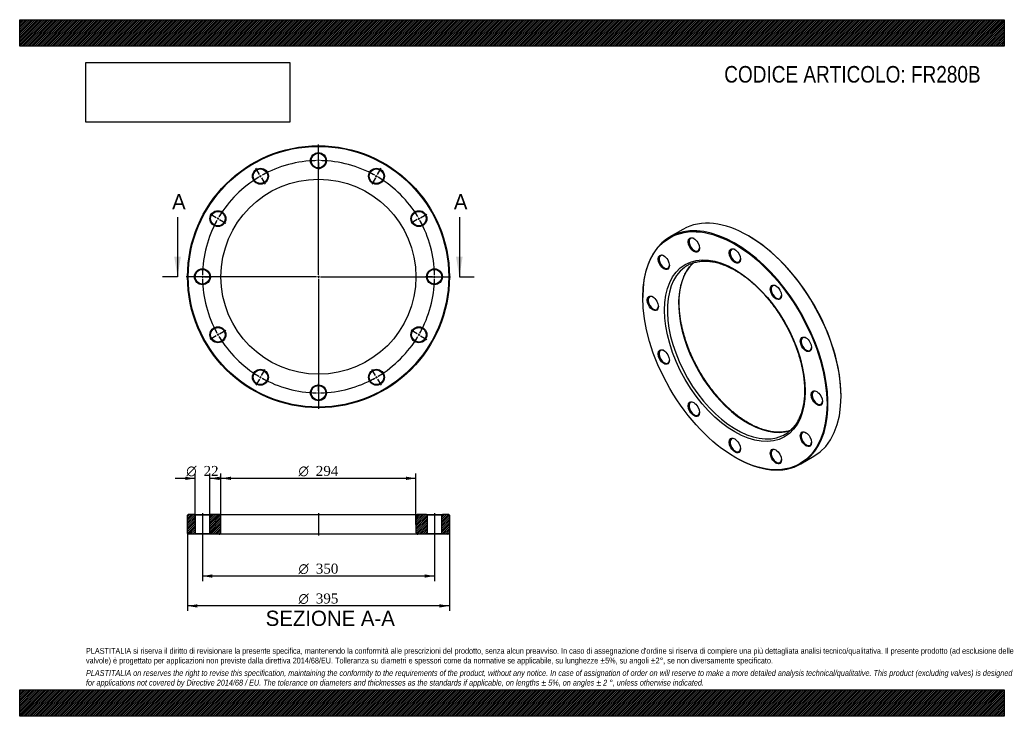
# Model space of a CAD drawing. Header units: millimetres. Extents: x 0 to 1485, y 0 to 1050.
import ezdxf
from ezdxf.enums import TextEntityAlignment as Align
from ezdxf.lldxf.tags import DXFTag

# ---------------------------------------------------------------- set-up
doc = ezdxf.new("R2010")
doc.units = ezdxf.units.MM
doc.header["$LTSCALE"] = 5
for name, color, linetype in [('Default', 7, 'Continuous'), ('DV2_Default', 7, 'Continuous'), ('DV3_Default', 7, 'Continuous'), ('FR280B', 7, 'Continuous')]:
    doc.layers.add(name, color=color, linetype=linetype)
doc.styles.add('SEACAD_Solid_Edge_ANSI', font='seans.ttf')
doc.styles.add('SEACAD_Solid_Edge_ANSI1_Symbols', font='semeca1.ttf')
doc.styles.add('SEACAD_Times_New_Roman', font='times.ttf')
tags = doc.linetypes.add('CENTER2', pattern=[28.575, 19.05, -3.175, 3.175, -3.175]).pattern_tags.tags
tags[10:11] = [DXFTag(74, 4), DXFTag(75, 0), DXFTag(340, '0'), DXFTag(46, 0.0), DXFTag(50, 0.0), DXFTag(44, 0.0), DXFTag(45, 0.0)]
tags[8:9] = [DXFTag(74, 4), DXFTag(75, 0), DXFTag(340, '0'), DXFTag(46, 0.0), DXFTag(50, 0.0), DXFTag(44, 0.0), DXFTag(45, 0.0)]
tags[6:7] = [DXFTag(74, 4), DXFTag(75, 0), DXFTag(340, '0'), DXFTag(46, 0.0), DXFTag(50, 0.0), DXFTag(44, 0.0), DXFTag(45, 0.0)]
tags[4:5] = [DXFTag(74, 4), DXFTag(75, 0), DXFTag(340, '0'), DXFTag(46, 0.0), DXFTag(50, 0.0), DXFTag(44, 0.0), DXFTag(45, 0.0)]
tags = doc.linetypes.add('HIDDEN2', pattern=[4.7625, 3.175, -1.5875]).pattern_tags.tags
tags[6:7] = [DXFTag(74, 4), DXFTag(75, 0), DXFTag(340, '0'), DXFTag(46, 0.0), DXFTag(50, 0.0), DXFTag(44, 0.0), DXFTag(45, 0.0)]
tags[4:5] = [DXFTag(74, 4), DXFTag(75, 0), DXFTag(340, '0'), DXFTag(46, 0.0), DXFTag(50, 0.0), DXFTag(44, 0.0), DXFTag(45, 0.0)]
picture_1 = doc.add_image_def('image1.jpg', size_in_pixel=(4302, 1260))

# ---------------------------------------------------------------- blocks, each defined once
blk = doc.blocks.new('SE')
at = {"layer": 'FR280B', "color": 7, "linetype": 'Continuous'}
for p, q in [((1000.3, 733.9), (980.5, 722.5)), ((1099.8, 723.7), (1099.1, 724.1)), ((939.6, 632.1), (939.6, 631.3)), ((1238.7, 482.3), (1238.7, 483.1)), ((1078.6, 390.6), (1079.3, 390.2)), ((1178, 380.4), (1197.8, 391.9))]:
    blk.add_line(p, q, dxfattribs=at)
for centre, major_axis, start_param, end_param in [((1099.1, 562.9), (-98.8, 171), 3.141593, 6.283185), ((1079.3, 551.5), (98.8, -171), 0, 3.926991), ((1017.4, 710.9), (-5.5, 9.53), 0, 3.882511), ((1017.4, 710.9), (-5.5, 9.53), 5.542267, 6.283185), ((1099.8, 563.3), (98.3, -170.2), 0.785398, 2.356194), ((1079.3, 694.3), (-5.5, 9.53), 0, 3.882511), ((1079.3, 694.3), (-5.5, 9.53), 5.542267, 6.283185), ((972.1, 684.8), (-5.5, 9.53), 0, 3.882511), ((972.1, 684.8), (-5.5, 9.53), 5.542267, 6.283185), ((1097.7, 562.1), (73.5, -127.3), 3.256587, 6.169521), ((1080.7, 552.3), (-73.5, 127.3), 0.065638, 3.080606), ((1080.7, 552.3), (-73.5, 127.3), 0, 0.065638), ((1080.7, 552.3), (-73.5, 127.3), 6.224669, 6.283185), ((1141.2, 639.5), (-5.5, 9.53), 0, 3.882511), ((1141.2, 639.5), (-5.5, 9.53), 5.542267, 6.283185), ((955.6, 622.9), (-5.5, 9.53), 0, 3.882511), ((955.6, 622.9), (-5.5, 9.53), 5.542267, 6.283185), ((1186.5, 561), (-5.5, 9.53), 0, 3.882511), ((1186.5, 561), (-5.5, 9.53), 5.542267, 6.283185), ((972.1, 541.9), (-5.5, 9.53), 0, 3.882511), ((972.1, 541.9), (-5.5, 9.53), 5.542267, 6.283185), ((1203, 480), (-5.5, 9.53), 5.542267, 6.283185), ((1203, 480), (-5.5, 9.53), 0, 3.882511), ((1017.4, 463.4), (-5.5, 9.53), 0, 3.882511), ((1017.4, 463.4), (-5.5, 9.53), 5.542267, 6.283185), ((1079.3, 408.6), (-5.5, 9.53), 0, 3.882511), ((1079.3, 408.6), (-5.5, 9.53), 5.542267, 6.283185), ((1080.7, 552.3), (-73.5, 127.3), 3.080606, 3.204174), ((1186.5, 418.1), (-5.5, 9.53), 0, 3.882511), ((1186.5, 418.1), (-5.5, 9.53), 5.542267, 6.283185), ((1141.2, 392), (-5.5, 9.53), 0, 3.882511), ((1141.2, 392), (-5.5, 9.53), 5.542267, 6.283185), ((1079.3, 551.5), (98.8, -171), 5.497787, 6.283185)]:
    blk.add_ellipse(centre, major_axis=major_axis, ratio=0.57735, start_param=start_param, end_param=end_param, dxfattribs=at)
for centre, major_axis in [((1078.6, 551.1), (-98.3, 170.2)), ((1016.7, 710.5), (6, -10.4)), ((1078.6, 551.1), (75, -129.9)), ((1078.6, 693.9), (6, -10.4)), ((971.4, 684.4), (6, -10.4)), ((1140.5, 639.1), (6, -10.4)), ((954.8, 622.5), (6, -10.4)), ((1185.8, 560.6), (6, -10.4)), ((971.4, 541.5), (6, -10.4)), ((1202.3, 479.6), (6, -10.4)), ((1016.7, 463), (6, -10.4)), ((1078.6, 408.2), (6, -10.4)), ((1185.8, 417.7), (6, -10.4)), ((1140.5, 391.6), (6, -10.4))]:
    blk.add_ellipse(centre, major_axis=major_axis, ratio=0.57735, dxfattribs=at)
for points, knots in [([(1099.2, 442.2), (1098.4, 442.7), (1096.3, 443.9), (1092.7, 446.2), (1088.5, 449), (1084.2, 452.1), (1080, 455.3), (1075.8, 458.7), (1071.7, 462.3), (1067.6, 466.1), (1063.5, 470), (1059.5, 474.1), (1055.6, 478.4), (1051.7, 482.7), (1048, 487.3), (1044.3, 491.9), (1040.7, 496.7), (1037.2, 501.6), (1033.8, 506.6), (1030.5, 511.6), (1027.3, 516.8), (1024.2, 522.1), (1021.3, 527.4), (1018.5, 532.7), (1015.8, 538.2), (1013.3, 543.6), (1010.9, 549.1), (1008.7, 554.7), (1006.6, 560.2), (1004.7, 565.7), (1003, 571.3), (1001.4, 576.8), (999.9, 582.3), (998.7, 587.7), (997.6, 593.1), (996.6, 598.5), (995.9, 603.8), (995.3, 609), (994.9, 614.1), (994.6, 619.1), (994.6, 624.1), (994.7, 628.9), (995, 633.7), (995.4, 638.2), (996.1, 642.7), (996.9, 647), (997.8, 651.2), (999, 655.2), (1000.3, 659.1), (1001.7, 662.8), (1003.4, 666.3), (1005.1, 669.7), (1007.1, 672.9), (1009.1, 675.9), (1011.4, 678.7), (1013.7, 681.3), (1015.3, 682.8), (1016.2, 683.6)], [0, 0, 0, 0, 0.0093637, 0.0271905, 0.045021, 0.0628543, 0.0806911, 0.0985315, 0.1163756, 0.1342235, 0.1520751, 0.1699302, 0.1877885, 0.2056499, 0.2235141, 0.2413807, 0.2592494, 0.2771199, 0.2949918, 0.3128648, 0.3307387, 0.3486129, 0.3664872, 0.384361, 0.4022342, 0.4201062, 0.4379767, 0.4558455, 0.473712, 0.4915761, 0.5094373, 0.5272954, 0.54515, 0.5630008, 0.5808477, 0.5986904, 0.6165288, 0.6343628, 0.6521925, 0.6700182, 0.6878401, 0.7056591, 0.7234758, 0.7412917, 0.7591078, 0.7769262, 0.7947493, 0.8125803, 0.8304232, 0.8482823, 0.8661629, 0.8840707, 0.9020115, 0.9199911, 0.9380142, 0.9560844, 0.9734428, 0.9734428, 0.9734428, 0.9734428]), ([(1011.5, 681.7), (1012.4, 682.1), (1014.1, 682.9), (1017.2, 683.9), (1020.6, 684.8), (1024.1, 685.5), (1027.7, 686), (1031.3, 686.2), (1035.1, 686.2), (1038.9, 686), (1042.9, 685.5), (1046.8, 684.9), (1050.9, 684), (1054.9, 682.9), (1059.1, 681.5), (1063.2, 680), (1067.4, 678.2), (1071.7, 676.2), (1075.9, 674), (1080.1, 671.6), (1084.4, 669), (1088.6, 666.2), (1092.9, 663.3), (1097.1, 660.1), (1101.3, 656.7), (1105.4, 653.2), (1109.6, 649.4), (1113.6, 645.6), (1117.6, 641.5), (1121.6, 637.3), (1125.5, 633), (1129.3, 628.5), (1133, 623.9), (1136.6, 619.1), (1140.2, 614.3), (1143.6, 609.3), (1146.9, 604.3), (1150.1, 599.1), (1153.2, 593.9), (1156.2, 588.6), (1159, 583.3), (1161.8, 577.8), (1164.3, 572.4), (1166.7, 566.9), (1169, 561.4), (1171.1, 555.9), (1173.1, 550.3), (1174.9, 544.8), (1176.6, 539.3), (1178.1, 533.8), (1179.4, 528.3), (1180.5, 522.9), (1181.5, 517.5), (1182.3, 512.2), (1182.9, 507), (1183.4, 501.8), (1183.7, 496.7), (1183.8, 491.8), (1183.7, 486.9), (1183.5, 482.1), (1183.1, 477.5), (1182.5, 473), (1181.8, 468.6), (1180.9, 464.4), (1179.8, 460.3), (1178.5, 456.4), (1177.1, 452.7), (1175.5, 449.1), (1173.8, 445.7), (1171.9, 442.4), (1169.9, 439.4), (1167.7, 436.5), (1165.4, 433.8), (1162.9, 431.4), (1160.6, 429.3), (1159.1, 428.3), (1158.5, 427.8)], [0, 0, 0, 0, 0.010692, 0.024561, 0.038406, 0.05222, 0.066, 0.079745, 0.093455, 0.107134, 0.120784, 0.134412, 0.14802, 0.161613, 0.175196, 0.188769, 0.202338, 0.215903, 0.229467, 0.243031, 0.256595, 0.270161, 0.283728, 0.297298, 0.310871, 0.324447, 0.338026, 0.351607, 0.365191, 0.378778, 0.392367, 0.405958, 0.419551, 0.433146, 0.446743, 0.46034, 0.473938, 0.487537, 0.501137, 0.514736, 0.528336, 0.541935, 0.555533, 0.56913, 0.582726, 0.59632, 0.609912, 0.623503, 0.637091, 0.650676, 0.664259, 0.677838, 0.691415, 0.704988, 0.718558, 0.732125, 0.745688, 0.759249, 0.772807, 0.786363, 0.799918, 0.813473, 0.82703, 0.840589, 0.854153, 0.867726, 0.88131, 0.894909, 0.908527, 0.922169, 0.935839, 0.949542, 0.963279, 0.977053, 0.990862, 1, 1, 1, 1]), ([(1162.1, 430.7), (1161, 430.4), (1158.8, 429.7), (1155.4, 429), (1151.8, 428.5), (1148.2, 428.2), (1144.4, 428.1), (1140.6, 428.3), (1136.7, 428.6), (1132.8, 429.2), (1128.8, 430.1), (1124.7, 431.1), (1120.6, 432.4), (1116.4, 433.9), (1112.3, 435.6), (1108, 437.5), (1103.9, 439.6), (1100.9, 441.2), (1099.4, 442.1), (1099.2, 442.2)], [0.0767986, 0.0767986, 0.0767986, 0.0767986, 0.1336893, 0.1918598, 0.2498891, 0.3077688, 0.3655013, 0.4230967, 0.4805702, 0.5379396, 0.5952232, 0.6524387, 0.7096022, 0.7667277, 0.8238272, 0.8809105, 0.9379855, 0.9920402, 1, 1, 1, 1])]:
    blk.add_open_spline(points, degree=3, knots=knots, dxfattribs=at)
blk = doc.blocks.new('SE1')
at = {"layer": 'Default', "color": 7, "linetype": 'CENTER2'}
for start, end in [(90.9822, 119.0178), (60.9822, 89.0178), (120.9822, 149.0178), (30.9822, 59.0178), (150.9822, 179.0178), (0.9822, 29.0178), (180.9822, 209.0178), (330.9822, 359.0178), (210.9822, 239.0178), (300.9822, 329.0178), (240.9822, 269.0178), (270.9822, 299.0178)]:
    blk.add_arc((450.6, 662.6), 175, start, end, dxfattribs=at)
at = {"layer": 'DV2_Default', "color": 7, "linetype": 'CENTER2'}
for p, q in [((450.6, 665.6), (450.6, 861.8)), ((450.6, 840.6), (450.6, 851.3)), ((361.6, 816.7), (356.2, 826.1)), ((539.6, 816.7), (545, 826.1)), ((296.4, 751.6), (287.1, 757)), ((604.7, 751.6), (614, 757)), ((447.6, 662.6), (251.3, 662.6)), ((272.6, 662.6), (261.8, 662.6)), ((452.1, 662.6), (449.1, 662.6)), ((450.6, 664.1), (450.6, 661.1)), ((450.6, 659.6), (450.6, 463.3)), ((453.6, 662.6), (649.8, 662.6)), ((628.6, 662.6), (638.3, 662.6)), ((628.6, 662.6), (639.3, 662.6)), ((296.4, 573.6), (287.1, 568.2)), ((604.7, 573.6), (614, 568.2)), ((361.6, 508.4), (356.2, 499.1)), ((539.6, 508.4), (545, 499.1)), ((450.6, 484.6), (450.6, 473.8))]:
    blk.add_line(p, q, dxfattribs=at)
at = {"layer": 'DV2_Default', "color": 7, "linetype": 'HIDDEN2'}
for p, q in [((450.6, 836.1), (450.6, 839.1)), ((450.6, 834.6), (450.6, 823.8)), ((363.8, 812.8), (362.3, 815.4)), ((364.6, 811.5), (370, 802.2)), ((536.6, 811.5), (531.2, 802.2)), ((537.3, 812.8), (538.8, 815.4)), ((300.3, 749.3), (297.7, 750.8)), ((301.6, 748.6), (310.9, 743.2)), ((599.5, 748.6), (590.2, 743.2)), ((600.8, 749.3), (603.4, 750.8)), ((277.1, 662.6), (274.1, 662.6)), ((278.6, 662.6), (289.3, 662.6)), ((622.6, 662.6), (611.8, 662.6)), ((622.6, 662.6), (612.8, 662.6)), ((624.1, 662.6), (627.1, 662.6)), ((624.1, 662.6), (627.1, 662.6)), ((301.6, 576.6), (310.9, 582)), ((599.5, 576.6), (590.2, 582)), ((300.3, 575.8), (297.7, 574.3)), ((600.8, 575.8), (603.4, 574.3)), ((364.6, 513.6), (370, 522.9)), ((536.6, 513.6), (531.2, 522.9)), ((363.8, 512.3), (362.3, 509.7)), ((537.3, 512.3), (538.8, 509.7)), ((450.6, 490.6), (450.6, 501.3)), ((450.6, 489.1), (450.6, 486.1))]:
    blk.add_line(p, q, dxfattribs=at)
at = {"layer": 'DV2_Default', "color": 7, "linetype": 'CENTER2'}
for start, end in [(90.9822, 94.5018), (89.5089, 90.4911), (85.4982, 89.0178), (115.4982, 119.0178), (60.9822, 64.5018), (120.9822, 124.5018), (119.5089, 120.4911), (59.5089, 60.4911), (55.4982, 59.0178), (145.4982, 149.0178), (30.9822, 34.5018), (150.9822, 154.5018), (149.5089, 150.4911), (29.5089, 30.4911), (25.4982, 29.0178), (175.4982, 179.0178), (0.9822, 4.5018), (0.9822, 4.1744), (179.5089, 180.4911), (180.9822, 184.5018), (355.4982, 359.0178), (355.8256, 359.0178), (359.5089, 0.4911), (359.5089, 0.4911), (205.4982, 209.0178), (330.9822, 334.5018), (209.5089, 210.4911), (210.9822, 214.5018), (325.4982, 329.0178), (329.5089, 330.4911), (235.4982, 239.0178), (239.5089, 240.4911), (240.9822, 244.5018), (295.4982, 299.0178), (299.5089, 300.4911), (300.9822, 304.5018), (265.4982, 269.0178), (269.5089, 270.4911), (270.9822, 274.5018)]:
    blk.add_arc((450.6, 662.6), 175, start, end, dxfattribs=at)
at = {"layer": 'FR280B', "color": 7, "linetype": 'Continuous'}
for centre, radius in [((450.6, 662.6), 197.5), ((450.6, 662.6), 196.5), ((450.6, 837.6), 12), ((450.6, 837.6), 11), ((363.1, 814.1), 12), ((363.1, 814.1), 11), ((538.1, 814.1), 12), ((538.1, 814.1), 11), ((450.6, 662.6), 147), ((299, 750.1), 12), ((299, 750.1), 11), ((602.1, 750.1), 12), ((602.1, 750.1), 11), ((275.6, 662.6), 12), ((275.6, 662.6), 11), ((625.6, 662.6), 12), ((625.6, 662.6), 11), ((299, 575.1), 12), ((299, 575.1), 11), ((602.1, 575.1), 12), ((602.1, 575.1), 11), ((363.1, 511), 12), ((363.1, 511), 11), ((538.1, 511), 12), ((538.1, 511), 11), ((450.6, 487.6), 12), ((450.6, 487.6), 11)]:
    blk.add_circle(centre, radius, dxfattribs=at)
blk = doc.blocks.new('SE3')
at = {"color": 7, "linetype": 'Continuous', "style": 'SEACAD_Solid_Edge_ANSI'}
blk.add_text('A', height=23, dxfattribs=at).set_placement((229.8, 787.1), align=Align.TOP_LEFT)
blk = doc.blocks.new('SE4')
at = {"color": 7, "linetype": 'Continuous', "style": 'SEACAD_Solid_Edge_ANSI'}
blk.add_text('A', height=23, dxfattribs=at).set_placement((654.8, 787.1), align=Align.TOP_LEFT)
blk = doc.blocks.new('SEANNOT_GROUP')
at = {"linetype": 'Continuous'}
blk.add_hatch(color=7, dxfattribs=at).paths.add_polyline_path([(233.1, 692.6), (238.1, 662.6), (243.1, 692.6)])
at = {"color": 7, "linetype": 'Continuous'}
blk.add_lwpolyline([(238.1, 752.6), (238.1, 662.6)], dxfattribs=at)
blk = doc.blocks.new('SEANNOT_GROUP1')
at = {"linetype": 'Continuous'}
blk.add_hatch(color=7, dxfattribs=at).paths.add_polyline_path([(658.1, 692.6), (663.1, 662.6), (668.1, 692.6)])
at = {"color": 7, "linetype": 'Continuous'}
blk.add_lwpolyline([(663.1, 752.6), (663.1, 662.6)], dxfattribs=at)
blk = doc.blocks.new('SE2')
at = {"layer": 'Default', "color": 7, "linetype": 'CENTER2'}
for p, q in [((238.1, 662.6), (215.6, 662.6)), ((663.1, 662.6), (685.6, 662.6))]:
    blk.add_line(p, q, dxfattribs=at)
at = {"layer": 'Default'}
for name in ['SE3', 'SE4', 'SEANNOT_GROUP', 'SEANNOT_GROUP1']:
    blk.add_blockref(name, (0, 0), dxfattribs=at)
blk = doc.blocks.new('SE5')
at = {"layer": 'FR280B', "linetype": 'Continuous'}
h = blk.add_hatch(dxfattribs=at)
h.set_pattern_fill('LINE', scale=0.62992, angle=45, style=0)
h.paths.add_polyline_path([(263.6, 304.3), (254.1, 304.3), (253.1, 303.3), (253.1, 275.3), (254.1, 274.3), (263.6, 274.3), (264.6, 275.3), (264.6, 303.3)])
h = blk.add_hatch(dxfattribs=at)
h.set_pattern_fill('LINE', scale=0.62992, angle=45, style=0)
edge = h.paths.add_edge_path()
edge.add_line((287.6, 274.3), (300.6, 274.3))
edge.add_arc((300.6, 277.3), 3, 270, 360)
edge.add_line((303.6, 277.3), (303.6, 301.3))
edge.add_arc((300.6, 301.3), 3, 0, 90)
edge.add_line((300.6, 304.3), (287.6, 304.3))
edge.add_line((287.6, 304.3), (286.6, 303.3))
edge.add_line((286.6, 303.3), (286.6, 275.3))
edge.add_line((286.6, 275.3), (287.6, 274.3))
h = blk.add_hatch(dxfattribs=at)
h.set_pattern_fill('LINE', scale=0.62992, angle=45, style=0)
edge = h.paths.add_edge_path()
edge.add_line((614.6, 275.3), (614.6, 303.3))
edge.add_line((614.6, 303.3), (613.6, 304.3))
edge.add_line((613.6, 304.3), (600.6, 304.3))
edge.add_arc((600.6, 301.3), 3, 90, 180)
edge.add_line((597.6, 301.3), (597.6, 277.3))
edge.add_arc((600.6, 277.3), 3, 180, 270)
edge.add_line((600.6, 274.3), (613.6, 274.3))
edge.add_line((613.6, 274.3), (614.6, 275.3))
h = blk.add_hatch(dxfattribs=at)
h.set_pattern_fill('LINE', scale=0.62992, angle=45, style=0)
h.paths.add_polyline_path([(636.6, 303.3), (636.6, 275.3), (637.6, 274.3), (647.1, 274.3), (648.1, 275.3), (648.1, 303.3), (647.1, 304.3), (637.6, 304.3)])
at = {"layer": 'DV3_Default', "color": 7, "linetype": 'CENTER2'}
for p, q in [((275.6, 306.1), (275.6, 272.6)), ((450.6, 306.1), (450.6, 272.6)), ((625.6, 306.1), (625.6, 272.6))]:
    blk.add_line(p, q, dxfattribs=at)
at = {"layer": 'FR280B', "color": 7, "linetype": 'Continuous'}
for p, q in [((254.1, 304.3), (253.1, 303.3)), ((253.1, 275.3), (253.1, 303.3)), ((263.6, 304.3), (254.1, 304.3)), ((263.6, 304.3), (287.6, 304.3)), ((263.6, 304.3), (264.6, 303.3)), ((286.6, 303.3), (264.6, 303.3)), ((264.6, 303.3), (264.6, 275.3)), ((286.6, 303.3), (287.6, 304.3)), ((286.6, 275.3), (286.6, 303.3)), ((300.6, 304.3), (287.6, 304.3)), ((300.6, 304.3), (600.6, 304.3)), ((303.6, 277.3), (303.6, 301.3)), ((597.6, 301.3), (597.6, 277.3)), ((613.6, 304.3), (600.6, 304.3)), ((613.6, 304.3), (637.6, 304.3)), ((613.6, 304.3), (614.6, 303.3)), ((636.6, 303.3), (614.6, 303.3)), ((614.6, 303.3), (614.6, 275.3)), ((636.6, 303.3), (637.6, 304.3)), ((636.6, 275.3), (636.6, 303.3)), ((647.1, 304.3), (637.6, 304.3)), ((648.1, 303.3), (647.1, 304.3)), ((648.1, 303.3), (648.1, 275.3)), ((253.1, 275.3), (254.1, 274.3)), ((263.6, 274.3), (254.1, 274.3)), ((264.6, 275.3), (263.6, 274.3)), ((287.6, 274.3), (263.6, 274.3)), ((264.6, 275.3), (286.6, 275.3)), ((287.6, 274.3), (286.6, 275.3)), ((300.6, 274.3), (287.6, 274.3)), ((600.6, 274.3), (300.6, 274.3)), ((613.6, 274.3), (600.6, 274.3)), ((614.6, 275.3), (613.6, 274.3)), ((637.6, 274.3), (613.6, 274.3)), ((614.6, 275.3), (636.6, 275.3)), ((637.6, 274.3), (636.6, 275.3)), ((647.1, 274.3), (637.6, 274.3)), ((647.1, 274.3), (648.1, 275.3))]:
    blk.add_line(p, q, dxfattribs=at)
for centre, start, end in [((300.6, 301.3), 0, 90), ((600.6, 301.3), 90, 180), ((300.6, 277.3), 270, 0), ((600.6, 277.3), 180, 270)]:
    blk.add_arc(centre, 3, start, end, dxfattribs=at)
blk = doc.blocks.new('GDimGGroup')
at = {"layer": 'Default', "linetype": 'Continuous'}
for points in [[(290.6, 208.9), (290.6, 213.9), (275.6, 211.4)], [(610.6, 208.9), (625.6, 211.4), (610.6, 213.9)]]:
    blk.add_hatch(color=7, dxfattribs=at).paths.add_polyline_path(points)
at = {"layer": 'Default', "color": 7, "linetype": 'Continuous'}
for p, q in [((275.6, 274.3), (275.6, 203.9)), ((625.6, 274.3), (625.6, 203.9)), ((625.6, 211.4), (275.6, 211.4))]:
    blk.add_line(p, q, dxfattribs=at)
for s, style, p in [('O', 'SEACAD_Solid_Edge_ANSI1_Symbols', (420.5, 230.1)), ('350', 'SEACAD_Times_New_Roman', (446.6, 230.1))]:
    blk.add_text(s, height=15, dxfattribs=dict(at, style=style)).set_placement(p, align=Align.TOP_LEFT)
blk = doc.blocks.new('GDimGGroup1')
at = {"layer": 'Default', "linetype": 'Continuous'}
for points in [[(268.1, 163.9), (268.1, 168.9), (253.1, 166.4)], [(633.1, 163.9), (648.1, 166.4), (633.1, 168.9)]]:
    blk.add_hatch(color=7, dxfattribs=at).paths.add_polyline_path(points)
at = {"layer": 'Default', "color": 7, "linetype": 'Continuous'}
for p, q in [((253.1, 275.3), (253.1, 158.9)), ((648.1, 275.3), (648.1, 158.9)), ((648.1, 166.4), (253.1, 166.4))]:
    blk.add_line(p, q, dxfattribs=at)
for s, style, p in [('O', 'SEACAD_Solid_Edge_ANSI1_Symbols', (420.5, 185.1)), ('395', 'SEACAD_Times_New_Roman', (446.6, 185.1))]:
    blk.add_text(s, height=15, dxfattribs=dict(at, style=style)).set_placement(p, align=Align.TOP_LEFT)
blk = doc.blocks.new('GDimGGroup2')
at = {"layer": 'Default', "linetype": 'Continuous'}
for points in [[(318.6, 361.2), (303.6, 358.7), (318.6, 356.2)], [(582.6, 361.2), (582.6, 356.2), (597.6, 358.7)]]:
    blk.add_hatch(color=7, dxfattribs=at).paths.add_polyline_path(points)
at = {"layer": 'Default', "color": 7, "linetype": 'Continuous'}
for p, q in [((303.6, 289.3), (303.6, 366.2)), ((303.6, 358.7), (597.6, 358.7)), ((597.6, 289.3), (597.6, 366.2))]:
    blk.add_line(p, q, dxfattribs=at)
for s, style, p in [('O', 'SEACAD_Solid_Edge_ANSI1_Symbols', (420.5, 377.4)), ('294', 'SEACAD_Times_New_Roman', (446.6, 377.4))]:
    blk.add_text(s, height=15, dxfattribs=dict(at, style=style)).set_placement(p, align=Align.TOP_LEFT)
blk = doc.blocks.new('GDimGGroup3')
at = {"layer": 'Default', "linetype": 'Continuous'}
for points in [[(249.6, 361.1), (249.6, 356.1), (264.6, 358.6)], [(301.6, 361.1), (286.6, 358.6), (301.6, 356.1)]]:
    blk.add_hatch(color=7, dxfattribs=at).paths.add_polyline_path(points)
at = {"layer": 'Default', "color": 7, "linetype": 'Continuous'}
for p, q in [((264.6, 358.6), (234.6, 358.6)), ((264.6, 289.3), (264.6, 366.1)), ((286.6, 289.3), (286.6, 366.1)), ((316.6, 358.6), (286.6, 358.6))]:
    blk.add_line(p, q, dxfattribs=at)
for s, style, p in [('O', 'SEACAD_Solid_Edge_ANSI1_Symbols', (251.2, 377.4)), ('22', 'SEACAD_Times_New_Roman', (277.3, 377.4))]:
    blk.add_text(s, height=15, dxfattribs=dict(at, style=style)).set_placement(p, align=Align.TOP_LEFT)

msp = doc.modelspace()

# ---------------------------------------------------------------- hatches: boundary and pattern name
at = {"layer": 'Default', "linetype": 'Continuous'}
h = msp.add_hatch(dxfattribs=at)
h.set_pattern_fill('LINE', scale=0.629921, angle=45, style=0)
h.paths.add_polyline_path([(1485, 1010), (1485, 1050), (0, 1050), (0, 1010)])
for points in [[(1485, 1010), (1485, 1050), (0, 1050), (0, 1010)], [(1485, 0), (1485, 40), (0, 40), (0, 0)]]:
    msp.add_hatch(color=7, dxfattribs=at).paths.add_polyline_path(points)
h = msp.add_hatch(dxfattribs=at)
h.set_pattern_fill('LINE', scale=0.629921, angle=45, style=0)
h.paths.add_polyline_path([(1485, 0), (1485, 40), (0, 40), (0, 0)])

# ---------------------------------------------------------------- linework, layer by layer
at = {"layer": 'Default', "color": 7, "linetype": 'Continuous'}
for p, q in [((0, 1050), (1485, 1050)), ((0, 1010), (0, 1050)), ((1485, 1050), (1485, 1010)), ((1485, 1010), (0, 1010)), ((0, 40), (1485, 40)), ((0, 0), (0, 40)), ((1485, 40), (1485, 0)), ((1485, 0), (0, 0))]:
    msp.add_line(p, q, dxfattribs=at)

# ---------------------------------------------------------------- block references
at = {"layer": 'Default'}
for name in ['SE1', 'SE2', 'SE', 'GDimGGroup3', 'GDimGGroup2', 'SE5', 'GDimGGroup1', 'GDimGGroup']:
    msp.add_blockref(name, (0, 0), dxfattribs=at)

# ---------------------------------------------------------------- texts
at = {"layer": 'Default', "color": 7, "linetype": 'Continuous', "style": 'SEACAD_Solid_Edge_ANSI'}
msp.add_text('SEZIONE A-A', height=23, dxfattribs=at).set_placement((371, 159.2), align=Align.TOP_LEFT)
at = {"layer": 'Default', "attachment_point": 1}
for s, insert, char_height, width in [('{\\fArial Narrow|b0||i0||c0|p34;\\C7;\\H25.;\\W1.;CODICE ARTICOLO: FR280B}', (1062.6, 980.2), 25, 396.498), ("{\\fArial Narrow|b0||i0||c0|p34;\\C7;\\H8.75;\\W1.;PLASTITALIA si riserva il diritto di revisionare la presente specifica, mantenendo la conformità alle prescrizioni del prodotto, senza alcun preavviso. In caso di assegnazione d'ordine si riserva di compiere una più dettagliata analisi tecnico/qualitativa. Il presente prodotto (ad esclusione delle \\P}{\\fArial Narrow|b0||i0||c0|p34;\\C7;\\H8.75;\\W1.;valvole) è progettato per applicazioni non previste dalla direttiva 2014/68/EU. Tolleranza su diametri e spessori come da normative se applicabile, su lunghezze ±5%, su angoli ±2°, se non diversamente specificato.\\P}{\\fArial Narrow|b0||i0||c0|p34;\\C7;\\H2.5;\\W1.;   \\P}{\\fArial Narrow|b0||i1||c0|p34;\\C7;\\H8.75;\\W1.;PLASTITALIA on reserves the right to revise this specification, maintaining the conformity to the requirements of the product, without any notice. In case of assignation of order on will reserve to make a more detailed analysis technical/qualitative. This product (excluding valves) is designed \\P}{\\fArial Narrow|b0||i1||c0|p34;\\C7;\\H8.75;\\W1.;for applications not covered by Directive 2014/68 / EU. The tolerance on diameters and thicknesses as the standards if applicable, on lengths ± 5%, on angles ± 2 °, unless otherwise indicated.\\P}", (100, 103), 8.75, 1285)]:
    msp.add_mtext(s, dxfattribs=dict(at, insert=insert, char_height=char_height, width=width))

# ---------------------------------------------------------------- pictures from other files: only their frames are drawn
image = msp.add_image(picture_1, insert=(100, 895.5), size_in_units=(307.3, 90))
image.dxf.flags = 7

doc.saveas('drawing.dxf')
